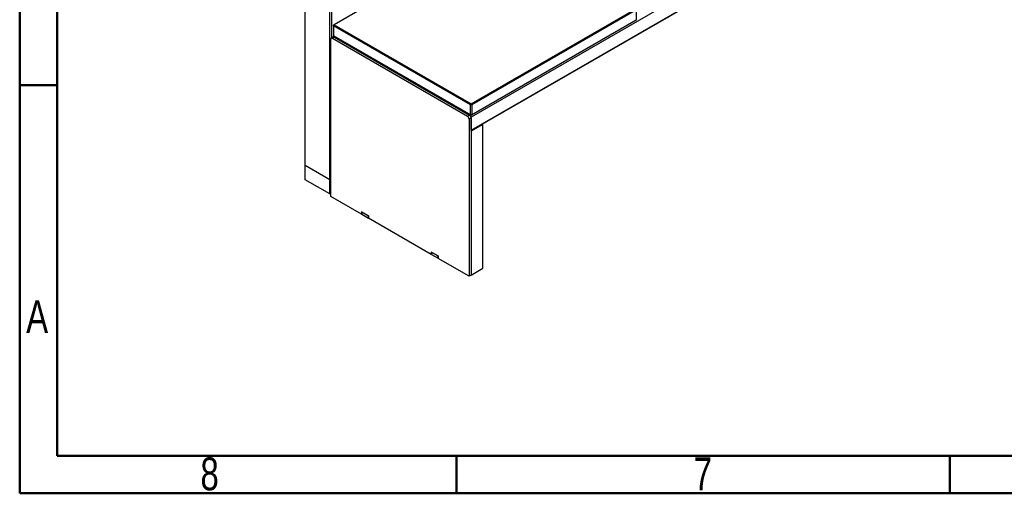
# Model space of a CAD drawing. Header units: millimetres. Extents: x 1 to 419, y 6 to 296.
# Tile 1 of 12: x 6 to 111, y 6 to 56. Entities that reach past the tile are written whole.
import ezdxf

# ---------------------------------------------------------------- set-up
doc = ezdxf.new("R2010")
doc.units = ezdxf.units.MM
doc.styles.add('SLDTEXTSTYLE1', font='TXT', dxfattribs={"width": 0.75})

msp = doc.modelspace()

# ---------------------------------------------------------------- linework, layer by layer
at = {"color": 7, "linetype": 'Continuous', "lineweight": 50}
for p, q in [((6, 6), (6, 291)), ((10, 10), (10, 287)), ((10, 49.5), (6, 49.5)), ((410.328, 10), (10, 10)), ((52.5, 10), (52.5, 6)), ((105, 10), (105, 6)), ((414, 6), (6, 6))]:
    msp.add_line(p, q, dxfattribs=at)
at = {"color": 7, "linetype": 'Continuous', "lineweight": 25}
for p, q in [((110.7802, 78.8356), (54.0473, 46.0844)), ((54.0473, 44.6963), (110.7802, 77.4475)), ((54.0473, 44.6455), (110.7802, 77.3968)), ((56.9994, 66.056), (39.4632, 55.9325)), ((36.3486, 59.352), (36.3486, 40.9798)), ((36.3926, 40.9186), (36.3926, 59.2907)), ((39.0089, 39.4082), (39.0089, 57.7804)), ((39.221, 54.53), (39.221, 57.7804)), ((54.0473, 47.5133), (71.5835, 57.6368)), ((71.6542, 57.5143), (54.118, 47.3908)), ((71.6542, 56.4528), (71.6542, 57.5143)), ((39.3925, 55.81), (39.4632, 55.9325)), ((39.3925, 55.8917), (39.4632, 55.9325)), ((39.3925, 55.81), (39.3925, 55.8917)), ((53.9765, 47.3908), (39.3925, 55.81)), ((39.3925, 55.81), (39.3925, 54.7485)), ((39.4632, 55.9325), (54.0473, 47.5133)), ((71.5835, 56.412), (54.0473, 46.2885)), ((54.118, 46.3293), (71.6542, 56.4528)), ((71.6542, 56.4528), (71.5835, 56.412)), ((39.3735, 54.618), (39.1614, 54.4956)), ((39.4985, 54.6057), (39.2864, 54.4832)), ((39.4546, 54.7127), (39.3528, 54.6539)), ((39.3925, 54.7485), (53.9765, 46.3293)), ((39.4632, 54.7077), (39.3925, 54.7485)), ((39.4985, 54.6873), (39.4278, 54.6465)), ((40.6299, 53.9525), (39.4278, 54.6465)), ((54.0473, 46.2885), (39.4632, 54.7077)), ((39.4985, 54.6057), (53.8705, 46.3089)), ((39.1096, 37.642), (39.1096, 54.3811)), ((39.2864, 54.4832), (53.6583, 46.1864)), ((40.6299, 53.9525), (40.7006, 53.9934)), ((54.0473, 47.5133), (53.9765, 47.3908)), ((54.118, 47.3908), (53.9765, 47.3908)), ((53.9765, 46.3293), (53.9765, 47.3908)), ((54.0473, 47.5133), (54.118, 47.3908)), ((54.118, 47.3908), (54.118, 46.3293)), ((52.7659, 47.0282), (52.6952, 46.9874)), ((52.8098, 47.0029), (52.7391, 46.962)), ((53.9412, 46.2681), (52.7391, 46.962)), ((53.6583, 46.1864), (53.8705, 46.3089)), ((53.9412, 46.2681), (54.0119, 46.3089)), ((54.118, 46.3293), (53.9765, 46.3293)), ((53.9765, 46.3293), (54.0473, 46.2885)), ((54.118, 46.3293), (54.0473, 46.2885)), ((54.0473, 46.0027), (53.8351, 45.8803)), ((53.8351, 45.8803), (53.8351, 29.1412)), ((54.0473, 44.6963), (54.0473, 46.0844)), ((54.0473, 46.0027), (54.0473, 29.2636)), ((55.2847, 45.2881), (54.0473, 44.5738)), ((55.2847, 45.2881), (55.2226, 45.324)), ((55.2847, 29.978), (55.2847, 45.2881)), ((54.0473, 44.5738), (54.0473, 29.2636)), ((36.3486, 40.9798), (36.3486, 39.5179)), ((39.0089, 39.4082), (36.3926, 40.9186)), ((36.3926, 39.4208), (36.3926, 40.9186)), ((39.0089, 37.9105), (36.3926, 39.4208)), ((39.0089, 37.9105), (39.0089, 39.4082)), ((42.3888, 35.749), (39.1096, 37.642)), ((43.1313, 35.5653), (42.3888, 35.9939)), ((42.3888, 35.9939), (42.3888, 35.749)), ((42.4065, 35.7592), (42.3888, 35.749)), ((42.4065, 35.9837), (43.1136, 35.5755)), ((42.4065, 35.9837), (42.4065, 35.7388)), ((42.4065, 35.7388), (43.1136, 35.3306)), ((43.1136, 35.5755), (43.1136, 35.3306)), ((43.1136, 35.3306), (43.1313, 35.3408)), ((43.1313, 35.3204), (43.1313, 35.5653)), ((49.8135, 31.4628), (43.1313, 35.3204)), ((50.5559, 31.2792), (49.8135, 31.7078)), ((49.8135, 31.7078), (49.8135, 31.4628)), ((49.8311, 31.473), (49.8135, 31.4628)), ((49.8311, 31.6976), (50.5382, 31.2894)), ((49.8311, 31.6976), (49.8311, 31.4526)), ((49.8311, 31.4526), (50.5382, 31.0444)), ((50.5382, 31.2894), (50.5382, 31.0444)), ((50.5382, 31.0444), (50.5559, 31.0546)), ((50.5559, 31.0342), (50.5559, 31.2792)), ((53.8351, 29.1412), (50.5559, 31.0342)), ((54.0473, 29.2636), (55.2847, 29.978)), ((54.0473, 29.2636), (53.8351, 29.1412))]:
    msp.add_line(p, q, dxfattribs=at)
for centre, radius, start, end in [((39.2174, 54.3986), 0.1092, 50.796715, 189.214037), ((39.3864, 54.5962), 0.0651, 50.532749, 187.090631), ((39.4253, 54.5034), 0.1257, 54.382423, 114.307119), ((40.9754, 53.7547), 0.2398, 133.202279, 150.336985), ((52.8725, 46.8867), 0.2398, 133.202279, 150.336985), ((53.4513, 45.8628), 0.3842, 2.605478, 57.394522), ((53.6635, 45.9853), 0.3842, 2.605478, 57.394522), ((53.817, 46.0739), 0.2305, 2.605478, 57.394522), ((36.4237, 40.9873), 0.0754, 185.694799, 245.625342), ((39.11, 39.5978), 0.2149, 241.912835, 269.888699)]:
    msp.add_arc(centre, radius, start, end, dxfattribs=at)
for centre, start_param, end_param in [((36.4986, 39.6045), 2.35623512, 3.14163329), ((39.1149, 38.0942), 3.14163329, 3.92695018)]:
    msp.add_ellipse(centre, major_axis=(0.1061, 0.1837), ratio=0.57733463, start_param=start_param, end_param=end_param, dxfattribs=at)

# ---------------------------------------------------------------- texts
at = {"color": 7, "linetype": 'Continuous', "lineweight": 0, "char_height": 3.5, "attachment_point": 2, "style": 'SLDTEXTSTYLE1'}
for s, insert in [('A', (7.8602, 26.576)), ('8', (26.2148, 9.826)), ('7', (78.7148, 9.826))]:
    msp.add_mtext(s, dxfattribs=dict(at, insert=insert))

doc.saveas('drawing.dxf')
